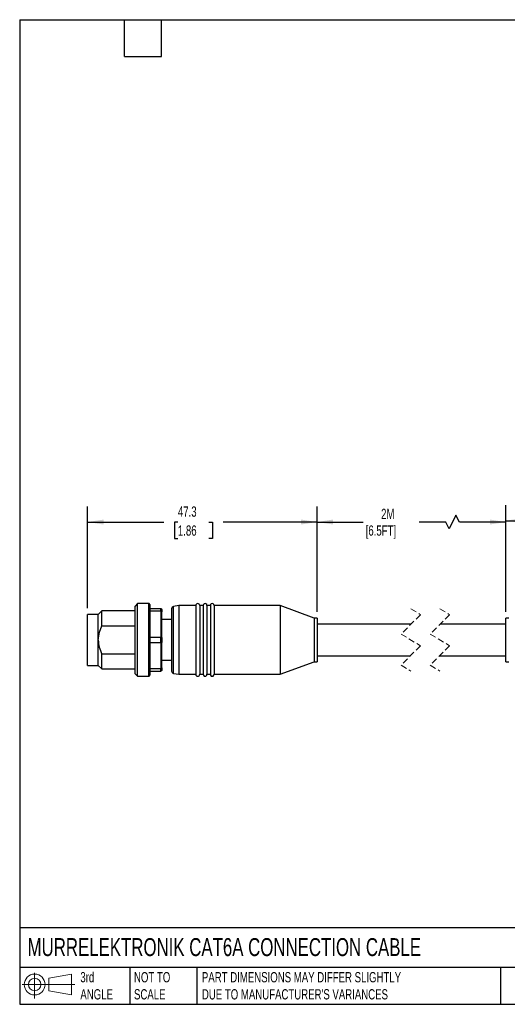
# Model space of a CAD drawing. Header units: millimetres. Extents: x 6 to 273, y 6 to 210.
# Tile 1 of 8: x 6 to 107, y 6 to 210. Entities that reach past the tile are written whole.
import ezdxf

# ---------------------------------------------------------------- set-up
doc = ezdxf.new("R2010")
doc.units = ezdxf.units.MM
doc.linetypes.add('SLD-Dashed', pattern=[1.905, 1.27, -0.635])
doc.linetypes.add('SLD-Solid', pattern=[0])
doc.layers.add('DIMENSIONS', color=140, linetype='SLD-Solid', lineweight=25)
doc.layers.add('TEXT', color=140, linetype='SLD-Solid', lineweight=25)
doc.layers.add('SLD-DEFPOINTS', color=7, linetype='Continuous')
doc.styles.add('SLDTEXTSTYLE0', font='TXT', dxfattribs={"width": 0.7})
doc.dimstyles.new('SLDDIMSTYLE0', dxfattribs={"dimtxt": 2.158008, "dimasz": 3.302, "dimexe": 0, "dimexo": 0.0625, "dimgap": 0.539502, "dimtad": 0, "dimtih": 1, "dimtoh": 1, "dimdec": 1, "dimrnd": 1e-09, "dimzin": 12, "dimdsep": 46, "dimtxsty": 'SLDTEXTSTYLE0', "dimsah": 1, "dimcen": 0.09, "dimadec": 0, "dimazin": 3, "dimtfac": 1, "dimtdec": 1, "dimtofl": 0, "dimtmove": 0, "dimatfit": 3, "dimfxl": 0, "dimfrac": 2, "dimtolj": 1, "dimtzin": 12, "dimarcsym": 0})

# ---------------------------------------------------------------- blocks, each defined once
blk = doc.blocks.new('Block11')
at = {"color": 7, "linetype": 'SLD-Solid', "lineweight": 18}
for p, q in [((2.59, 5.31), (2.59, 0)), ((5.48, 4.17), (10.18, 5.03)), ((5.48, 1.6), (5.48, 4.17)), ((10.18, 5.03), (10.18, 0.73)), ((0, 2.88), (10.87, 2.88)), ((5.48, 1.6), (10.18, 0.73))]:
    blk.add_line(p, q, dxfattribs=at)
for radius in [2.15, 1.29]:
    blk.add_circle((2.59, 2.88), radius, dxfattribs=at)
blk = doc.blocks.new('Block12')
at = {"layer": 'SLD-DEFPOINTS'}
blk.add_blockref('Block11', (0, 0), dxfattribs=at)
blk = doc.blocks.new('_D')
at = {"layer": 'DIMENSIONS'}
for p, q in [((20.35, 88.07), (20.35, 109.06)), ((67.65, 87.32), (67.65, 109.06)), ((20.35, 105.88), (36.03, 105.88)), ((38.96, 105.88), (38.23, 105.88)), ((38.23, 105.88), (38.23, 102.45)), ((45.37, 105.88), (46.09, 105.88)), ((46.09, 105.88), (46.09, 102.45)), ((67.65, 105.88), (48.29, 105.88)), ((38.23, 102.45), (38.96, 102.45)), ((46.09, 102.45), (45.37, 102.45))]:
    blk.add_line(p, q, dxfattribs=at)
for points in [[(20.35, 105.88), (23.65, 105.37), (23.65, 106.39)], [(67.65, 105.88), (64.35, 106.39), (64.35, 105.37)]]:
    blk.add_solid(points, dxfattribs=at)
at = {"layer": 'DIMENSIONS', "char_height": 2.117, "attachment_point": 1, "style": 'SLDTEXTSTYLE0'}
for s, insert in [('47.3', (38.96, 109.09)), ('1.86', (38.96, 105.18))]:
    blk.add_mtext(s, dxfattribs=dict(at, insert=insert))
blk = doc.blocks.new('_D_1')
at = {"layer": 'DIMENSIONS'}
for p, q in [((67.65, 87.32), (67.65, 109.06)), ((106.58, 87.32), (106.58, 109.06)), ((67.65, 105.88), (77.18, 105.88)), ((94.17, 105.88), (88.69, 105.88)), ((94.88, 104.47), (94.17, 105.88)), ((96.29, 107.29), (94.88, 104.47)), ((96.99, 105.88), (96.29, 107.29)), ((106.58, 105.88), (96.99, 105.88))]:
    blk.add_line(p, q, dxfattribs=at)
for points in [[(67.65, 105.88), (70.95, 105.37), (70.95, 106.39)], [(106.58, 105.88), (103.28, 106.39), (103.28, 105.37)]]:
    blk.add_solid(points, dxfattribs=at)
at = {"layer": 'DIMENSIONS', "char_height": 2.117, "attachment_point": 1, "style": 'SLDTEXTSTYLE0'}
for s, insert in [('2M', (80.85, 108.61)), ('[6.5FT]', (77.67, 105.18))]:
    blk.add_mtext(s, dxfattribs=dict(at, insert=insert))
blk = doc.blocks.new('_D_2')
at = {"layer": 'DIMENSIONS'}
for p, q in [((106.58, 87.32), (106.58, 109.34)), ((153.88, 88.07), (153.88, 109.34)), ((106.58, 106.16), (126.87, 106.16)), ((129.79, 106.16), (129.07, 106.16)), ((129.07, 106.16), (129.07, 102.73)), ((136.2, 106.16), (136.93, 106.16)), ((136.93, 106.16), (136.93, 102.73)), ((153.88, 106.16), (139.13, 106.16)), ((129.07, 102.73), (129.79, 102.73)), ((136.93, 102.73), (136.2, 102.73))]:
    blk.add_line(p, q, dxfattribs=at)
for points in [[(106.58, 106.16), (109.88, 105.66), (109.88, 106.67)], [(153.88, 106.16), (150.58, 106.67), (150.58, 105.66)]]:
    blk.add_solid(points, dxfattribs=at)
at = {"layer": 'DIMENSIONS', "char_height": 2.117, "attachment_point": 1, "style": 'SLDTEXTSTYLE0'}
for s, insert in [('47.3', (129.79, 109.37)), ('1.86', (129.79, 105.46))]:
    blk.add_mtext(s, dxfattribs=dict(at, insert=insert))

msp = doc.modelspace()

# ---------------------------------------------------------------- linework, layer by layer
for p, q in [((23.3, 87.55), (22.55, 86.8)), ((30.15, 87.55), (23.3, 87.55)), ((23.3, 84.45), (23.3, 87.55)), ((30.65, 89.05), (30.15, 88.55)), ((30.15, 81.55), (30.15, 88.55)), ((32.95, 89.05), (30.65, 89.05)), ((30.65, 81.55), (30.65, 89.05)), ((32.95, 81.55), (32.95, 89.05)), ((33.15, 88.85), (33.15, 74.25)), ((33.15, 88.05), (35.45, 88.05)), ((35.45, 87.48), (33.15, 87.48)), ((35.45, 87.48), (35.45, 88.05)), ((35.45, 87.48), (35.45, 82.12)), ((35.65, 87.85), (35.65, 87.34)), ((37.65, 87.97), (37.65, 75.13)), ((39.15, 88.65), (38.06, 88.46)), ((38.06, 74.64), (38.06, 88.46)), ((42.65, 88.65), (39.15, 88.65)), ((39.15, 88.65), (39.15, 78.64)), ((42.65, 88.65), (42.65, 78.64)), ((44.15, 88.65), (43.45, 88.65)), ((43.45, 88.65), (43.45, 78.64)), ((44.15, 88.65), (44.15, 78.64)), ((45.65, 88.65), (44.95, 88.65)), ((44.95, 88.65), (44.95, 78.64)), ((45.65, 88.65), (45.65, 78.64)), ((60.05, 88.65), (46.45, 88.65)), ((46.45, 88.65), (46.45, 78.64)), ((67.05, 86.05), (60.05, 88.65)), ((60.05, 88.65), (60.05, 78.64)), ((22.55, 86.8), (20.35, 86.8)), ((20.35, 81.55), (20.35, 86.8)), ((22.55, 81.55), (22.55, 86.8)), ((35.65, 82.06), (35.65, 87.34)), ((37.65, 85.75), (35.65, 85.75)), ((67.65, 86.05), (67.05, 86.05)), ((67.05, 86.05), (67.05, 79.7)), ((67.65, 86.05), (67.65, 79.7)), ((107.18, 86.05), (106.58, 86.05)), ((106.58, 83.4), (106.58, 86.05)), ((23.3, 84.45), (30.15, 84.45)), ((87.01, 84.8), (67.65, 84.8)), ((106.58, 84.8), (93.01, 84.8)), ((106.58, 77.05), (106.58, 83.4)), ((20.35, 76.3), (20.35, 81.55)), ((22.55, 76.3), (22.55, 81.55)), ((30.15, 74.55), (30.15, 81.55)), ((30.65, 74.05), (30.65, 81.55)), ((32.95, 74.05), (32.95, 81.55)), ((33.15, 82.12), (35.45, 82.12)), ((35.45, 80.98), (35.45, 82.12)), ((35.65, 82.06), (35.65, 81.04)), ((35.45, 80.98), (33.15, 80.98)), ((35.45, 80.98), (35.45, 75.62)), ((35.65, 75.76), (35.65, 81.04)), ((67.05, 79.7), (67.05, 77.05)), ((67.65, 79.7), (67.65, 77.05)), ((23.3, 75.55), (23.3, 78.64)), ((30.15, 78.64), (23.3, 78.64)), ((35.65, 77.35), (37.65, 77.35)), ((39.15, 78.64), (39.15, 74.45)), ((42.65, 78.64), (42.65, 74.45)), ((43.45, 78.64), (43.45, 74.45)), ((44.15, 78.64), (44.15, 74.45)), ((44.95, 78.64), (44.95, 74.45)), ((45.65, 78.64), (45.65, 74.45)), ((46.45, 78.64), (46.45, 74.45)), ((60.05, 78.64), (60.05, 74.45)), ((67.65, 78.3), (86.93, 78.3)), ((92.93, 78.3), (106.58, 78.3)), ((20.35, 76.3), (22.55, 76.3)), ((22.55, 76.3), (23.3, 75.55)), ((23.3, 75.55), (30.15, 75.55)), ((33.15, 75.62), (35.45, 75.62)), ((35.45, 75.05), (35.45, 75.62)), ((35.65, 75.76), (35.65, 75.25)), ((60.05, 74.45), (67.05, 77.05)), ((67.05, 77.05), (67.65, 77.05)), ((106.58, 77.05), (107.18, 77.05)), ((30.15, 74.55), (30.65, 74.05)), ((30.65, 74.05), (32.95, 74.05)), ((35.45, 75.05), (33.15, 75.05)), ((38.06, 74.64), (39.15, 74.45)), ((39.15, 74.45), (42.65, 74.45)), ((43.45, 74.45), (44.15, 74.45)), ((44.95, 74.45), (45.65, 74.45)), ((46.45, 74.45), (60.05, 74.45))]:
    msp.add_line(p, q)
at = {"color": 7, "linetype": 'SLD-Dashed', "lineweight": 18}
for p, q in [((86.97, 87.97), (88.97, 86.76)), ((92.97, 87.97), (94.97, 86.76)), ((88.97, 86.76), (84.97, 82.76)), ((94.97, 86.76), (90.97, 82.76)), ((84.97, 82.76), (88.97, 80.34)), ((90.97, 82.76), (94.97, 80.34)), ((88.97, 80.34), (84.97, 76.34)), ((94.97, 80.34), (90.97, 76.34)), ((84.97, 76.34), (86.97, 75.12)), ((90.97, 76.34), (92.97, 75.12))]:
    msp.add_line(p, q, dxfattribs=at)
at = {"flags": 128}
for points in [[(35.45, 88.05), (35.56, 87.94), (35.65, 87.85)], [(35.65, 87.34), (35.54, 87.42), (35.45, 87.48)], [(22.55, 81.55), (22.78, 83.12), (23.3, 84.45)], [(35.45, 82.12), (35.56, 82.08), (35.65, 82.06)], [(35.65, 81.04), (35.54, 81.01), (35.45, 80.98)], [(35.45, 75.62), (35.56, 75.7), (35.65, 75.76)], [(35.65, 75.25), (35.54, 75.14), (35.45, 75.05)]]:
    msp.add_lwpolyline(points, dxfattribs=at)
for centre, radius, start, end in [((32.95, 88.85), 0.2, 359.9989, 90.0022), ((38.15, 87.97), 0.5, 99.9997, 180.0008), ((43.05, 88.65), 0.4, 0.0005, 179.9995), ((44.55, 88.65), 0.4, 359.9999, 180.0001), ((46.05, 88.65), 0.4, 359.9999, 180.0001), ((29.28, 81.74), 6.74, 181.6139, 207.341), ((32.95, 74.25), 0.2, 269.9978, 0.0011), ((38.15, 75.13), 0.5, 179.9992, 260.0003), ((43.05, 74.45), 0.4, 180.0005, 359.9995), ((44.55, 74.45), 0.4, 179.9999, 0.0001), ((46.05, 74.45), 0.4, 179.9999, 0.0001)]:
    msp.add_arc(centre, radius, start, end)
at = {"layer": 'TEXT'}
for p, q in [((6.35, 209.55), (273.05, 209.55)), ((6.35, 209.55), (6.35, 6.35)), ((27.94, 201.93), (27.94, 209.55)), ((35.56, 201.93), (35.56, 209.55)), ((27.94, 201.93), (35.56, 201.93)), ((273.05, 22.13), (6.35, 22.13)), ((273.05, 13.97), (6.35, 13.97)), ((29.04, 13.97), (29.04, 6.35)), ((42.84, 13.97), (42.84, 6.35)), ((105.48, 13.97), (105.48, 6.35)), ((6.35, 6.35), (273.05, 6.35))]:
    msp.add_line(p, q, dxfattribs=at)

# ---------------------------------------------------------------- block references
at = {"layer": 'SLD-DEFPOINTS'}
msp.add_blockref('Block12', (6.84, 7.55), dxfattribs=at)

# ---------------------------------------------------------------- texts
at = {"layer": 'TEXT', "attachment_point": 1, "style": 'SLDTEXTSTYLE0'}
for s, insert, char_height in [('MURRELEKTRONIK CAT6A CONNECTION CABLE', (7.97, 20.01), 3.7042), ('3rd^JANGLE', (18.85, 13), 2.117), ('NOT TO^JSCALE', (29.91, 13), 2.1167), ("PART DIMENSIONS MAY DIFFER SLIGHTLY ^JDUE TO MANUFACTURER'S VARIANCES", (43.91, 13), 2.1167)]:
    msp.add_mtext(s, dxfattribs=dict(at, insert=insert, char_height=char_height))

# ---------------------------------------------------------------- dimensions: what is measured, and where the dimension line sits
at = {"layer": 'DIMENSIONS'}
for base, p1, p2, picture, middle in [((20.35, 105.88), (67.65, 86.05), (20.35, 86.8), '_D', (42.16, 105.88)), ((153.88, 106.16), (106.58, 86.05), (153.88, 86.8), '_D_2', (133, 106.16))]:
    dim = msp.add_linear_dim(base=base, p1=p1, p2=p2, angle=0, dimstyle='SLDDIMSTYLE0', dxfattribs=at)
    dim.commit()
    dim.dimension.update_dxf_attribs({"geometry": picture, "text_midpoint": middle, "dimtype": 160})
dim = msp.add_linear_dim(base=(106.58, 105.88), p1=(67.65, 86.05), p2=(106.58, 86.05), angle=0, text='2M\\P[6.5FT]', dimstyle='SLDDIMSTYLE0', dxfattribs=at)
dim.commit()
dim.dimension.update_dxf_attribs({"geometry": '_D_1', "text_midpoint": (82.94, 105.88), "dimtype": 160})

doc.saveas('drawing.dxf')
